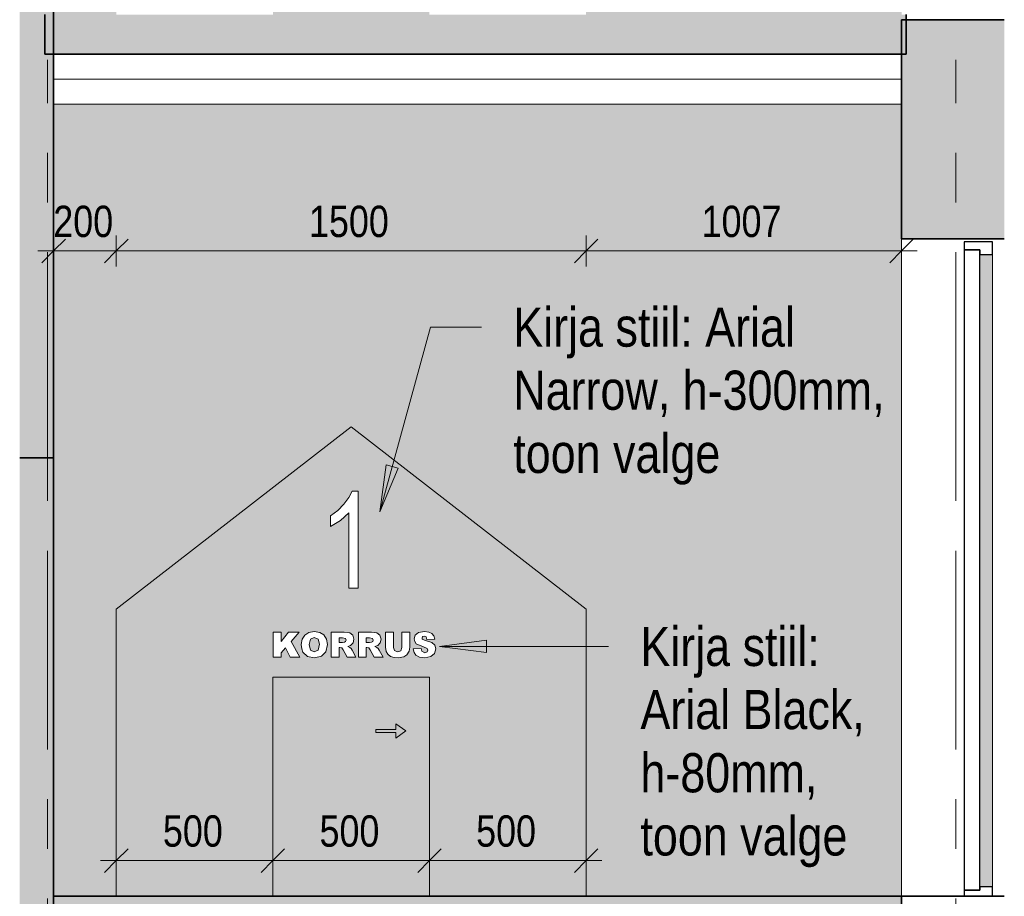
# Model space of a CAD drawing. Header units: millimetres. Extents: x -35550 to -1797, y -2320 to 9844.
# Tile 32 of 96: x -33131 to -29988, y 1400 to 4200. Entities that reach past the tile are written whole.
import ezdxf

# ---------------------------------------------------------------- set-up
doc = ezdxf.new("R2010")
doc.units = ezdxf.units.MM
doc.linetypes.add('Grid Line 1_2_', pattern=[1111.25, 635, -158.75, 158.75, -158.75])
for name, color, linetype, lineweight, true_color in [('Cut Pattern-1', 7, 'Continuous', 18, 0x787878), ('Doors-1', 7, 'Continuous', 18, 0x7b918a), ('Generic Models-2', 7, 'Continuous', 18, 0x7b918a), ('Generic Models-5', 9, 'Continuous', 18, 0x808080), ('Surface Pattern-1', 7, 'Continuous', 18, 0xc0c0c0)]:
    doc.layers.add(name, color=color, linetype=linetype, lineweight=lineweight, true_color=true_color)
for name, color, linetype, lineweight in [('Dimensions', 7, 'Continuous', 9), ('Dimensions-50', 7, 'Continuous', 9), ('Doors', 7, 'Continuous', 18), ('Doors-2', 7, 'Continuous', 25), ('Generic Models', 7, 'Continuous', 18), ('Generic Models-6', 7, 'Continuous', 35), ('Grids-1', 7, 'Grid Line 1_2_', 9), ('Text Notes', 7, 'Continuous', 9), ('Walls', 7, 'Continuous', 18), ('Walls-1', 7, 'Continuous', 35)]:
    doc.layers.add(name, color=color, linetype=linetype, lineweight=lineweight)
doc.styles.add('Swis721 Cn BT_2', font='swissc.ttf', dxfattribs={"height": 125})
doc.styles.add('Swis721 Cn BT_3', font='swissc.ttf', dxfattribs={"height": 100})
doc.dimstyles.new('Diagonal_-_2_0mm_1', dxfattribs={"dimscale": 304.8, "dimtxt": 100.941393, "dimasz": 0.246063, "dimexe": 0.164042, "dimexo": 0.0625, "dimgap": 0.04101, "dimtad": 1, "dimdec": 0, "dimzin": 0, "dimdsep": 46, "dimtxsty": 'Swis721 Cn BT_3', "dimblk1": 'OBLIQUE', "dimblk2": 'OBLIQUE', "dimsah": 1, "dimcen": 0.09, "dimdle": 0.164042, "dimazin": 0, "dimtfac": 1, "dimtdec": 4, "dimtix": 1, "dimtmove": 0, "dimatfit": 3, "dimfxl": 0.164042, "dimfxlon": 1, "dimtvp": 1, "dimtolj": 1, "dimtzin": 0, "dimarcsym": 2})

# ---------------------------------------------------------------- blocks, each defined once
blk = doc.blocks.new('SMA_D01_ 1-poolne - SU-P-01 - 1200x2100 EI 1korrus-2309402-Trepikoja viidad')
at = {"layer": 'Doors-1'}
blk.add_hatch(color=256, dxfattribs=at).paths.add_polyline_path([(10477.1, 1430), (10517.1, 1430), (10517.1, 3450), (10477.1, 3450), (10477.1, 2665.3)], flags=0)
at = {"layer": 'Doors'}
blk.add_line((10517.1, 3450), (10517.1, 1430), dxfattribs=at)
at = {"layer": 'Doors-2'}
for p, q in [((10517.1, 3490), (10427.1, 3490)), ((10427.1, 3490), (10427.1, 3465)), ((10517.1, 3450), (10517.1, 3490)), ((10427.1, 3465), (10477.1, 3465)), ((10477.1, 3465), (10427.1, 3465)), ((10427.1, 3465), (10427.1, 1420)), ((10477.1, 3465), (10477.1, 3450)), ((10477.1, 1420), (10477.1, 3465)), ((10477.1, 3450), (10517.1, 3450)), ((10477.1, 1420), (10427.1, 1420)), ((10427.1, 1420), (10427.1, 1400)), ((10427.1, 1420), (10477.1, 1420)), ((10517.1, 1430), (10477.1, 1430)), ((10477.1, 1430), (10477.1, 1420)), ((10517.1, 1400), (10517.1, 1430)), ((10427.1, 1400), (10517.1, 1400))]:
    blk.add_line(p, q, dxfattribs=at)
blk = doc.blocks.new('Generic Models 10 - Generic Models 27-1786654-Trepikoja viidad')
at = {"layer": 'Generic Models-5'}
for points in [[(7491.8, 4090.3), (10241.8, 4090.3), (10241.8, 4216.1), (7491.8, 4216.1)], [(7804.7, 1274.2), (10227.1, 1274.2), (10227.1, 1400), (7520, 1400), (7520, 1274.2)]]:
    blk.add_hatch(color=256, dxfattribs=at).paths.add_polyline_path(points, flags=0)
at = {"layer": 'Generic Models'}
for p, q in [((7520, 4010.3), (10227.1, 4010.3)), ((7520, 3930.3), (10227.1, 3930.3))]:
    blk.add_line(p, q, dxfattribs=at)
at = {"layer": 'Generic Models-6'}
for p, q in [((7491.8, 4216.1), (7491.8, 4090.3)), ((10241.8, 4090.3), (10241.8, 4216.1)), ((7491.8, 4090.3), (10241.8, 4090.3)), ((10227.1, 1400), (7520, 1400)), ((7520, 1400), (7520, 1274.2)), ((10227.1, 1274.2), (10227.1, 1400))]:
    blk.add_line(p, q, dxfattribs=at)
blk = doc.blocks.new('Generic Models 34 - Generic Models 8-2296736-Trepikoja viidad')
at = {"layer": 'Generic Models-2'}
h = blk.add_hatch(color=256, dxfattribs=at)
h.paths.add_polyline_path([(7720, 1400), (8220, 1400), (8220, 2100), (8720, 2100), (8720, 1400), (9220, 1400), (9220, 2316.7), (8470, 2900), (7720, 2316.7), (7720, 1400)], flags=0)
h.paths.add_polyline_path([(8612.1, 1905.1), (8644.9, 1928.1), (8612.1, 1951.1), (8612.1, 1933.1), (8549.1, 1933.1), (8549.1, 1923.1), (8612.1, 1923.1)], flags=0)
h.paths.add_polyline_path([(8620.3, 2162.1), (8605, 2163.7), (8595.9, 2166.2), (8587.4, 2173.1), (8582.1, 2182.4), (8579.8, 2196), (8579.8, 2244), (8605, 2244), (8605, 2195), (8608.7, 2184.6), (8618.4, 2181), (8628.2, 2184.6), (8631.7, 2196), (8631.7, 2244), (8656.9, 2244), (8656.8, 2195), (8654.7, 2182.6), (8647.7, 2171.5), (8637.8, 2164.8), (8628.2, 2163.3)], flags=0)
h.paths.add_polyline_path([(8353.2, 2162.1), (8330.6, 2166.5), (8316.2, 2180.2), (8312, 2190.8), (8310.6, 2203.8), (8313.4, 2221.3), (8321.6, 2234.5), (8335.8, 2243), (8352.3, 2245.5), (8370, 2242.8), (8383.2, 2234.7), (8391.4, 2221.4), (8394, 2204.4), (8389.1, 2181), (8375.6, 2167.1), (8364.5, 2164.7)], flags=0)
h.paths.add_polyline_path([(8705, 2162.1), (8687.8, 2164.1), (8676.8, 2170.1), (8670.7, 2179.2), (8667.9, 2190.5), (8693.1, 2192), (8695.9, 2182.9), (8705.5, 2177.9), (8712.6, 2180.4), (8715.2, 2186.3), (8713.1, 2192), (8688, 2202.4), (8678, 2206.6), (8672.8, 2213.5), (8671.1, 2222.1), (8674.6, 2233.8), (8685.2, 2242.4), (8704.7, 2245.5), (8718, 2244.1), (8727.7, 2239.9), (8734.1, 2232.5), (8737.2, 2221.8), (8712, 2220.4), (8709.1, 2228.8), (8702.8, 2231.4), (8697.9, 2229.5), (8696.3, 2224.9), (8696.8, 2221.4), (8703.9, 2218.4), (8727, 2211.2), (8737.2, 2202.1), (8740.4, 2190), (8736.1, 2175.6), (8724.2, 2165.5), (8705.5, 2162.2)], flags=0)
h.paths.add_polyline_path([(8518.4, 2163.7), (8493.2, 2163.7), (8493.2, 2244), (8538, 2243.6), (8552.1, 2242), (8561.9, 2234.5), (8565.6, 2221.2), (8562.7, 2209.4), (8554.8, 2201.4), (8546, 2198.1), (8552.5, 2195.2), (8556.3, 2191.1), (8559.8, 2186.2), (8571.9, 2163.7), (8543.5, 2163.7), (8528.6, 2190.4), (8526.4, 2193.4), (8520.5, 2195.2), (8518.4, 2195.2), (8518.4, 2187.4)], flags=0)
h.paths.add_polyline_path([(8275, 2163.7), (8260.3, 2194), (8246.1, 2177.9), (8246.1, 2163.7), (8220.9, 2163.7), (8220.9, 2244), (8246.1, 2244), (8246.4, 2214.1), (8270, 2244), (8304.3, 2244), (8278.2, 2213.6), (8305.9, 2163.7), (8278, 2163.7)], flags=0)
h.paths.add_polyline_path([(8431.8, 2163.7), (8406.6, 2163.7), (8406.6, 2244), (8451.5, 2243.6), (8465.5, 2242), (8475.3, 2234.5), (8479, 2221.2), (8476.2, 2209.4), (8468.2, 2201.4), (8459.4, 2198.1), (8465.8, 2195.2), (8469.8, 2191.1), (8473.2, 2186.2), (8485.3, 2163.7), (8457, 2163.7), (8442, 2190.4), (8439.8, 2193.4), (8433.9, 2195.2), (8431.8, 2195.2), (8431.8, 2187.4)], flags=0)
h.paths.add_polyline_path([(8352.3, 2181), (8364.5, 2186.2), (8368.8, 2204.9), (8364.3, 2221.4), (8352.1, 2226.7), (8340.2, 2221.2), (8335.8, 2203.8), (8340.5, 2186.2)], flags=0)
h.paths.add_polyline_path([(8442, 2210.9), (8448.4, 2211.9), (8452.3, 2214), (8453.9, 2218.1), (8451.5, 2223.3), (8442.4, 2225.1), (8431.8, 2225.1), (8431.8, 2210.9), (8439.8, 2210.9)], flags=0)
h.paths.add_polyline_path([(8526.4, 2210.9), (8528.6, 2210.9), (8535, 2211.9), (8538.9, 2214), (8540.4, 2218.1), (8538, 2223.3), (8529, 2225.1), (8518.4, 2225.1), (8518.4, 2210.9), (8520.5, 2210.9)], flags=0)
h.paths.add_polyline_path([(8463, 2384.1), (8463, 2625.3), (8435.6, 2600.3), (8404, 2581), (8404, 2615.4), (8426.9, 2632.1), (8447.1, 2652.1), (8463, 2673.4), (8473.4, 2694.2), (8492.6, 2694.2), (8492.6, 2384.1)], flags=0)
at = {"layer": 'Generic Models'}
for p, q in [((8470, 2900), (7720, 2316.7)), ((9220, 2316.7), (8470, 2900)), ((7720, 2316.7), (7720, 1400)), ((9220, 1400), (9220, 2316.7)), ((8220, 1400), (8220, 2100)), ((8220, 2100), (8720, 2100)), ((8720, 2100), (8720, 1400)), ((8644.9, 1928.1), (8612.1, 1951.1)), ((8612.1, 1951.1), (8612.1, 1933.1)), ((8612.1, 1933.1), (8549.1, 1933.1)), ((8549.1, 1933.1), (8549.1, 1923.1)), ((8549.1, 1923.1), (8612.1, 1923.1)), ((8612.1, 1905.1), (8644.9, 1928.1)), ((8612.1, 1923.1), (8612.1, 1905.1))]:
    blk.add_line(p, q, dxfattribs=at)
blk = doc.blocks.new('DIMBLOCK10-Trepikoja viidad')
at = {"layer": 'Dimensions-50'}
for p, q in [((-33022.9, 3511.2), (-33022.9, 3411.2)), ((-33022.9, 3461.2), (-33022.9, 3511.2)), ((-32822.9, 3411.2), (-32822.9, 3511.2)), ((-33072.9, 3461.2), (-32822.9, 3461.2)), ((-32822.9, 3461.2), (-32822.9, 3411.2))]:
    blk.add_line(p, q, dxfattribs=at)
at = {"layer": 'Dimensions-50', "lineweight": 35}
for p, q in [((-33022.9, 3461.2), (-32985.4, 3498.7)), ((-32822.9, 3461.2), (-32785.4, 3498.7)), ((-33022.9, 3461.2), (-33060.4, 3423.7)), ((-32822.9, 3461.2), (-32860.4, 3423.7))]:
    blk.add_line(p, q, dxfattribs=at)
at = {"layer": 'Dimensions-50', "color": 0, "insert": (-33023.9, 3605.8), "char_height": 100, "width": 242.259, "attachment_point": 1, "line_spacing_factor": 0.961347, "style": 'Swis721 Cn BT_3'}
blk.add_mtext('200', dxfattribs=at)
blk = doc.blocks.new('_Oblique')
at = {"color": 0, "linetype": 'ByBlock', "lineweight": -2}
blk.add_line((-0.5, -0.5), (0.5, 0.5), dxfattribs=at)
blk = doc.blocks.new('DIMBLOCK11-Trepikoja viidad')
at = {"layer": 'Dimensions-50'}
for p, q in [((-32822.9, 3411.2), (-32822.9, 3511.2)), ((-31322.9, 3411.2), (-31322.9, 3511.2)), ((-32822.9, 3461.2), (-31322.9, 3461.2)), ((-32822.9, 3461.2), (-32822.9, 3411.2)), ((-31322.9, 3461.2), (-31322.9, 3411.2))]:
    blk.add_line(p, q, dxfattribs=at)
at = {"layer": 'Dimensions-50', "lineweight": 35}
for p, q in [((-32822.9, 3461.2), (-32785.4, 3498.7)), ((-31322.9, 3461.2), (-31285.4, 3498.7)), ((-32822.9, 3461.2), (-32860.4, 3423.7)), ((-31322.9, 3461.2), (-31360.4, 3423.7))]:
    blk.add_line(p, q, dxfattribs=at)
at = {"layer": 'Dimensions-50', "color": 0, "insert": (-32207.5, 3605.8), "char_height": 100, "width": 323.012, "attachment_point": 1, "line_spacing_factor": 0.961347, "style": 'Swis721 Cn BT_3'}
blk.add_mtext('1500', dxfattribs=at)
blk = doc.blocks.new('DIMBLOCK12-Trepikoja viidad')
at = {"layer": 'Dimensions-50'}
for p, q in [((-31322.9, 3411.2), (-31322.9, 3511.2)), ((-30315.8, 3511.2), (-30315.8, 3411.2)), ((-30315.8, 3461.2), (-30315.8, 3511.2)), ((-31322.9, 3461.2), (-30265.8, 3461.2)), ((-31322.9, 3461.2), (-31322.9, 3411.2))]:
    blk.add_line(p, q, dxfattribs=at)
at = {"layer": 'Dimensions-50', "lineweight": 35}
for p, q in [((-31322.9, 3461.2), (-31285.4, 3498.7)), ((-30315.8, 3461.2), (-30278.3, 3498.7)), ((-31322.9, 3461.2), (-31360.4, 3423.7)), ((-30315.8, 3461.2), (-30353.3, 3423.7))]:
    blk.add_line(p, q, dxfattribs=at)
at = {"layer": 'Dimensions-50', "color": 0, "insert": (-30954, 3605.8), "char_height": 100, "width": 323.012, "attachment_point": 1, "line_spacing_factor": 0.961347, "style": 'Swis721 Cn BT_3'}
blk.add_mtext('1007', dxfattribs=at)
blk = doc.blocks.new('DIMBLOCK13-Trepikoja viidad')
at = {"layer": 'Dimensions-50'}
for p, q in [((-32822.9, 1564), (-32822.9, 1464)), ((-32822.9, 1514), (-32822.9, 1564)), ((-32322.9, 1564), (-32322.9, 1464)), ((-32322.9, 1514), (-32322.9, 1564)), ((-32872.9, 1514), (-32322.9, 1514))]:
    blk.add_line(p, q, dxfattribs=at)
at = {"layer": 'Dimensions-50', "lineweight": 35}
for p, q in [((-32822.9, 1514), (-32785.4, 1551.5)), ((-32322.9, 1514), (-32285.4, 1551.5)), ((-32822.9, 1514), (-32860.4, 1476.5)), ((-32322.9, 1514), (-32360.4, 1476.5))]:
    blk.add_line(p, q, dxfattribs=at)
at = {"layer": 'Dimensions-50', "color": 0, "insert": (-32673.9, 1658.6), "char_height": 100, "width": 242.259, "attachment_point": 1, "line_spacing_factor": 0.961347, "style": 'Swis721 Cn BT_3'}
blk.add_mtext('500', dxfattribs=at)
blk = doc.blocks.new('DIMBLOCK14-Trepikoja viidad')
at = {"layer": 'Dimensions-50'}
for p, q in [((-32322.9, 1564), (-32322.9, 1464)), ((-32322.9, 1514), (-32322.9, 1564)), ((-31822.9, 1564), (-31822.9, 1464)), ((-31822.9, 1514), (-31822.9, 1564)), ((-32322.9, 1514), (-31822.9, 1514))]:
    blk.add_line(p, q, dxfattribs=at)
at = {"layer": 'Dimensions-50', "lineweight": 35}
for p, q in [((-32322.9, 1514), (-32285.4, 1551.5)), ((-31822.9, 1514), (-31785.4, 1551.5)), ((-32322.9, 1514), (-32360.4, 1476.5)), ((-31822.9, 1514), (-31860.4, 1476.5))]:
    blk.add_line(p, q, dxfattribs=at)
at = {"layer": 'Dimensions-50', "color": 0, "insert": (-32173.9, 1658.6), "char_height": 100, "width": 242.259, "attachment_point": 1, "line_spacing_factor": 0.961347, "style": 'Swis721 Cn BT_3'}
blk.add_mtext('500', dxfattribs=at)
blk = doc.blocks.new('DIMBLOCK15-Trepikoja viidad')
at = {"layer": 'Dimensions-50'}
for p, q in [((-31822.9, 1564), (-31822.9, 1464)), ((-31822.9, 1514), (-31822.9, 1564)), ((-31322.9, 1564), (-31322.9, 1464)), ((-31322.9, 1514), (-31322.9, 1564)), ((-31822.9, 1514), (-31272.9, 1514))]:
    blk.add_line(p, q, dxfattribs=at)
at = {"layer": 'Dimensions-50', "lineweight": 35}
for p, q in [((-31822.9, 1514), (-31785.4, 1551.5)), ((-31322.9, 1514), (-31285.4, 1551.5)), ((-31822.9, 1514), (-31860.4, 1476.5)), ((-31322.9, 1514), (-31360.4, 1476.5))]:
    blk.add_line(p, q, dxfattribs=at)
at = {"layer": 'Dimensions-50', "color": 0, "insert": (-31673.9, 1658.6), "char_height": 100, "width": 242.259, "attachment_point": 1, "line_spacing_factor": 0.961347, "style": 'Swis721 Cn BT_3'}
blk.add_mtext('500', dxfattribs=at)

msp = doc.modelspace()

# ---------------------------------------------------------------- hatches: boundary and pattern name
at = {"layer": 'Cut Pattern-1'}
for points in [[(-33022.9, 2800), (-33022.9, 5600), (-33131.2, 5600), (-33131.2, 2800)], [(-30315.8, 3500), (-29987.7, 3500), (-29987.7, 4200), (-30315.8, 4200), (-30315.8, 4042.6)], [(-33131.2, -1400), (-33022.9, -1400), (-33022.9, 2800), (-33131.2, 2800), (-33131.2, -1003)]]:
    msp.add_hatch(color=256, dxfattribs=at).paths.add_polyline_path(points, flags=0)
at = {"layer": 'Surface Pattern-1'}
h = msp.add_hatch(color=256, dxfattribs=at)
h.paths.add_polyline_path([(-32822.9, 2800), (-32201.5, 2800), (-32072.9, 2900), (-31944.4, 2800), (-30315.8, 2800), (-30315.8, 3930.3), (-33022.9, 3930.3), (-33022.9, 2800)], flags=0)
h.paths.add_polyline_path([(-30315.8, 4216.1), (-30315.8, 6810.5), (-33022.9, 6810.5), (-33022.9, 4216.1), (-32822.9, 4216.1), (-32822.9, 5132.8), (-32072.9, 5716.1), (-31322.9, 5132.8), (-31322.9, 4216.1)], flags=0)
h.paths.add_polyline_path([(-31822.9, 4216.1), (-31822.9, 4916.1), (-32322.9, 4916.1), (-32322.9, 4216.1), (-32087.4, 4216.1)], flags=0)
h.paths.add_polyline_path([(-31930.9, 4721.2), (-31930.9, 4739.2), (-31993.8, 4739.2), (-31993.8, 4749.2), (-31930.9, 4749.2), (-31930.9, 4767.2), (-31898, 4744.2), (-31916.5, 4731.3)], flags=0)
h = msp.add_hatch(color=256, dxfattribs=at)
h.paths.add_polyline_path([(-33013.5, -300), (-33013.5, 700), (-31772.5, 700), (-31772.5, 1103.3), (-30315.8, 1103.3), (-30315.8, 1114.2), (-33022.9, 1114.2), (-33022.9, -300)], flags=0)
h.paths.add_polyline_path([(-33022.9, 1400), (-32822.9, 1400), (-32822.9, 2316.7), (-32201.5, 2800), (-33022.9, 2800), (-33022.9, 1400)], flags=0)
h.paths.add_polyline_path([(-32322.9, 1400), (-31822.9, 1400), (-31822.9, 2100), (-32322.9, 2100), (-32322.9, 1400)], flags=0)
h.paths.add_polyline_path([(-30315.8, 1400), (-30315.8, 2800), (-31944.4, 2800), (-31322.9, 2316.7), (-31322.9, 1400)], flags=0)
h.paths.add_polyline_path([(-31930.9, 1905.1), (-31930.9, 1923.1), (-31993.8, 1923.1), (-31993.8, 1933.1), (-31930.9, 1933.1), (-31930.9, 1951.1), (-31898, 1928.1), (-31905.1, 1923.1)], flags=0)
at = {"layer": 'Text Notes'}
for points in [[(-31981.8, 2628.4), (-31923, 2767.8), (-31961.1, 2778.3)], [(-31790.4, 2198.2), (-31640.4, 2178.4), (-31640.4, 2217.9)]]:
    msp.add_hatch(color=256, dxfattribs=at).paths.add_polyline_path(points, flags=0)

# ---------------------------------------------------------------- linework, layer by layer
at = {"layer": 'Generic Models'}
for p, q in [((-32079.9, 2673.4), (-32095.9, 2652.1)), ((-32069.5, 2694.2), (-32079.9, 2673.4)), ((-32050.4, 2694.2), (-32069.5, 2694.2)), ((-32050.4, 2384.1), (-32050.4, 2694.2)), ((-32095.9, 2652.1), (-32116, 2632.1)), ((-32116, 2632.1), (-32139, 2615.4)), ((-32139, 2615.4), (-32139, 2581)), ((-32107.4, 2600.3), (-32079.9, 2625.3)), ((-32079.9, 2625.3), (-32079.9, 2384.1)), ((-32139, 2581), (-32107.4, 2600.3)), ((-32079.9, 2384.1), (-32050.4, 2384.1)), ((-32322, 2244), (-32322, 2163.7)), ((-32296.9, 2244), (-32322, 2244)), ((-32272.9, 2244), (-32296.9, 2213.6)), ((-32296.9, 2213.6), (-32296.9, 2244)), ((-32238.6, 2244), (-32272.9, 2244)), ((-32264.9, 2214.1), (-32238.6, 2244)), ((-32221.3, 2234.5), (-32229.6, 2221.3)), ((-32208.2, 2242.8), (-32221.3, 2234.5)), ((-32190.8, 2245.5), (-32208.2, 2242.8)), ((-32172.9, 2242.8), (-32190.8, 2245.5)), ((-32159.8, 2234.7), (-32172.9, 2242.8)), ((-32151.6, 2221.8), (-32159.8, 2234.7)), ((-32095, 2244), (-32136.3, 2244)), ((-32136.3, 2244), (-32136.3, 2163.7)), ((-32077.4, 2242), (-32095, 2244)), ((-32067.6, 2234.5), (-32077.4, 2242)), ((-32063.9, 2221.2), (-32067.6, 2234.5)), ((-32008.4, 2244), (-32049.7, 2244)), ((-32049.7, 2244), (-32049.7, 2163.7)), ((-31990.8, 2242), (-32008.4, 2244)), ((-31981, 2234.5), (-31990.8, 2242)), ((-31977.3, 2221.2), (-31981, 2234.5)), ((-31938, 2244), (-31963.1, 2244)), ((-31963.1, 2244), (-31963.1, 2196)), ((-31938, 2195), (-31938, 2244)), ((-31911.2, 2244), (-31911.2, 2195)), ((-31886, 2244), (-31911.2, 2244)), ((-31886, 2196), (-31886, 2244)), ((-31868.3, 2233.8), (-31871.8, 2222.1)), ((-31857.7, 2242.4), (-31868.3, 2233.8)), ((-31838.3, 2245.5), (-31857.7, 2242.4)), ((-31824.9, 2244.1), (-31838.3, 2245.5)), ((-31815.2, 2239.9), (-31824.9, 2244.1)), ((-31808.8, 2232.5), (-31815.2, 2239.9)), ((-31805.7, 2221.8), (-31808.8, 2232.5)), ((-32237, 2163.7), (-32264.9, 2214.1)), ((-32229.6, 2221.3), (-32232.3, 2203.8)), ((-32232.3, 2203.8), (-32230.9, 2190.8)), ((-32207.1, 2203.8), (-32202.7, 2221.3)), ((-32202.7, 2186.3), (-32207.1, 2203.8)), ((-32202.7, 2221.3), (-32190.8, 2226.7)), ((-32190.8, 2226.7), (-32178.6, 2221.4)), ((-32178.6, 2221.4), (-32174.1, 2204.9)), ((-32174.1, 2204.9), (-32178.4, 2186.2)), ((-32153.6, 2181.2), (-32148.9, 2204.4)), ((-32148.9, 2204.4), (-32151.6, 2221.8)), ((-32111.1, 2210.9), (-32111.1, 2225.1)), ((-32111.1, 2225.1), (-32100.5, 2225.1)), ((-32100.9, 2210.9), (-32111.1, 2210.9)), ((-32094.5, 2211.9), (-32100.9, 2210.9)), ((-32100.5, 2225.1), (-32091.5, 2223.3)), ((-32090.6, 2214), (-32094.5, 2211.9)), ((-32091.5, 2223.3), (-32089.1, 2218.1)), ((-32089.1, 2218.1), (-32090.6, 2214)), ((-32083.5, 2198.1), (-32074.7, 2201.4)), ((-32074.7, 2201.4), (-32066.8, 2209.4)), ((-32066.8, 2209.4), (-32063.9, 2221.2)), ((-32024.5, 2210.9), (-32024.5, 2225.1)), ((-32024.5, 2225.1), (-32013.9, 2225.1)), ((-32014.3, 2210.9), (-32024.5, 2210.9)), ((-32007.9, 2211.9), (-32014.3, 2210.9)), ((-32013.9, 2225.1), (-32004.9, 2223.3)), ((-32004, 2214), (-32007.9, 2211.9)), ((-32004.9, 2223.3), (-32002.5, 2218.1)), ((-32002.5, 2218.1), (-32004, 2214)), ((-31996.9, 2198.1), (-31988.1, 2201.4)), ((-31988.1, 2201.4), (-31980.2, 2209.4)), ((-31980.2, 2209.4), (-31977.3, 2221.2)), ((-31871.8, 2222.1), (-31870.1, 2213.5)), ((-31870.1, 2213.5), (-31864.9, 2206.6)), ((-31864.9, 2206.6), (-31841.8, 2196.8)), ((-31846.7, 2224.9), (-31845, 2229.5)), ((-31846.1, 2221.4), (-31846.7, 2224.9)), ((-31839, 2218.4), (-31846.1, 2221.4)), ((-31845, 2229.5), (-31840.1, 2231.4)), ((-31840.1, 2231.4), (-31833.9, 2228.8)), ((-31815.9, 2211.2), (-31839, 2218.4)), ((-31833.9, 2228.8), (-31830.9, 2220.4)), ((-31830.9, 2220.4), (-31805.7, 2221.8)), ((-31805.7, 2202.1), (-31815.9, 2211.2)), ((-31802.6, 2190), (-31805.7, 2202.1)), ((-32296.9, 2177.9), (-32282.6, 2194)), ((-32296.9, 2163.7), (-32296.9, 2177.9)), ((-32282.6, 2194), (-32267.9, 2163.7)), ((-32230.9, 2190.8), (-32226.8, 2180.2)), ((-32226.8, 2180.2), (-32212.3, 2166.5)), ((-32190.6, 2181), (-32202.7, 2186.3)), ((-32178.4, 2186.2), (-32190.6, 2181)), ((-32167.4, 2167.1), (-32153.6, 2181.2)), ((-32111.1, 2163.7), (-32111.1, 2195.2)), ((-32111.1, 2195.2), (-32109, 2195.2)), ((-32109, 2195.2), (-32103.1, 2193.4)), ((-32103.1, 2193.4), (-32098.8, 2187.4)), ((-32098.8, 2187.4), (-32086, 2163.7)), ((-32077.1, 2195.2), (-32083.5, 2198.1)), ((-32073.2, 2191.1), (-32077.1, 2195.2)), ((-32069.7, 2186.2), (-32073.2, 2191.1)), ((-32057.6, 2163.7), (-32069.7, 2186.2)), ((-32024.5, 2163.7), (-32024.5, 2195.2)), ((-32024.5, 2195.2), (-32022.4, 2195.2)), ((-32022.4, 2195.2), (-32016.5, 2193.4)), ((-32016.5, 2193.4), (-32012.2, 2187.4)), ((-32012.2, 2187.4), (-31999.4, 2163.7)), ((-31990.5, 2195.2), (-31996.9, 2198.1)), ((-31986.6, 2191.1), (-31990.5, 2195.2)), ((-31983.1, 2186.2), (-31986.6, 2191.1)), ((-31971, 2163.7), (-31983.1, 2186.2)), ((-31963.1, 2196), (-31960.8, 2182.4)), ((-31960.8, 2182.4), (-31955.5, 2173.1)), ((-31955.5, 2173.1), (-31947, 2166.2)), ((-31934.4, 2184.7), (-31938, 2195)), ((-31924.5, 2181), (-31934.4, 2184.7)), ((-31914.7, 2184.6), (-31924.5, 2181)), ((-31911.2, 2195), (-31914.7, 2184.6)), ((-31905.2, 2164.8), (-31895.2, 2171.5)), ((-31895.2, 2171.5), (-31888.2, 2182.6)), ((-31888.2, 2182.6), (-31886, 2196)), ((-31849.8, 2192), (-31875, 2190.5)), ((-31875, 2190.5), (-31872.3, 2179.2)), ((-31872.3, 2179.2), (-31866.1, 2170.1)), ((-31866.1, 2170.1), (-31855.1, 2164.1)), ((-31847.1, 2182.9), (-31849.8, 2192)), ((-31837.5, 2177.9), (-31847.1, 2182.9)), ((-31841.8, 2196.8), (-31829.8, 2192)), ((-31830.3, 2180.4), (-31837.5, 2177.9)), ((-31827.8, 2186.3), (-31830.3, 2180.4)), ((-31829.8, 2192), (-31827.8, 2186.3)), ((-31818.7, 2165.5), (-31806.8, 2175.6)), ((-31806.8, 2175.6), (-31802.6, 2190)), ((-32322, 2163.7), (-32296.9, 2163.7)), ((-32267.9, 2163.7), (-32237, 2163.7)), ((-32212.3, 2166.5), (-32189.7, 2162.1)), ((-32189.7, 2162.1), (-32167.4, 2167.1)), ((-32136.3, 2163.7), (-32111.1, 2163.7)), ((-32086, 2163.7), (-32057.6, 2163.7)), ((-32049.7, 2163.7), (-32024.5, 2163.7)), ((-31999.4, 2163.7), (-31971, 2163.7)), ((-31947, 2166.2), (-31935.4, 2162.9)), ((-31935.4, 2162.9), (-31922.6, 2162.1)), ((-31922.6, 2162.1), (-31905.2, 2164.8)), ((-31855.1, 2164.1), (-31837.9, 2162.1)), ((-31837.9, 2162.1), (-31818.7, 2165.5))]:
    msp.add_line(p, q, dxfattribs=at)
at = {"layer": 'Grids-1'}
for p, q in [((-33042.9, 2822.1), (-33042.9, 4072.1)), ((-30142.9, 2822.1), (-30142.9, 4072.1)), ((-33042.9, -353.5), (-33042.9, 2822.1)), ((-30142.9, -353.5), (-30142.9, 2822.1))]:
    msp.add_line(p, q, dxfattribs=at)
at = {"layer": 'Text Notes'}
for p, q in [((-31981.8, 2628.4), (-31819.4, 3218.2)), ((-31819.4, 3218.2), (-31656.9, 3218.2)), ((-31961.1, 2778.3), (-31981.8, 2628.4)), ((-31981.8, 2628.4), (-31923, 2767.8)), ((-31923, 2767.8), (-31961.1, 2778.3)), ((-31640.4, 2217.9), (-31790.4, 2198.2)), ((-31640.4, 2178.4), (-31640.4, 2217.9)), ((-31790.4, 2198.2), (-31640.4, 2178.4)), ((-31790.4, 2198.2), (-31251, 2198.2))]:
    msp.add_line(p, q, dxfattribs=at)
at = {"layer": 'Walls'}
msp.add_line((-30315.8, 1400), (-30315.8, 3500), dxfattribs=at)
at = {"layer": 'Walls-1'}
for p, q in [((-33022.9, -1400), (-33022.9, 9551.9)), ((-30315.8, 4200), (-30315.8, 3500)), ((-29987.7, 4200), (-30315.8, 4200)), ((-30315.8, 3500), (-29987.7, 3500)), ((-33022.9, 2800), (-33131.2, 2800)), ((-33131.2, 2800), (-33022.9, 2800)), ((-30315.8, 1400), (-30315.8, 700)), ((-29987.7, 1400), (-30315.8, 1400))]:
    msp.add_line(p, q, dxfattribs=at)

# ---------------------------------------------------------------- block references
at = {"layer": 'Doors'}
msp.add_blockref('SMA_D01_ 1-poolne - SU-P-01 - 1200x2100 EI 1korrus-2309402-Trepikoja viidad', (-40542.9, 0), dxfattribs=at)
at = {"layer": 'Generic Models'}
for name in ['Generic Models 34 - Generic Models 8-2296736-Trepikoja viidad', 'Generic Models 10 - Generic Models 27-1786654-Trepikoja viidad']:
    msp.add_blockref(name, (-40542.9, 0), dxfattribs=at)

# ---------------------------------------------------------------- texts
at = {"layer": 'Text Notes', "char_height": 125, "attachment_point": 1, "style": 'Swis721 Cn BT_2'}
for s, insert, width in [('toon valge', (-31149.4, 4471.6), 805.696), ('Kirja stiil: Arial ', (-31555.3, 3280.7), 1166.455), ('Narrow, h-300mm, ', (-31555.3, 3079), 1547.257), ('toon valge', (-31555.3, 2877.2), 805.696), ('Kirja stiil: ', (-31149.4, 2260.7), 769.62), ('Arial Black, ', (-31149.4, 2058.9), 925.949), ('h-80mm, ', (-31149.4, 1857.2), 773.628), ('toon valge', (-31149.4, 1655.4), 805.696)]:
    msp.add_mtext(s, dxfattribs=dict(at, insert=insert, width=width))

# ---------------------------------------------------------------- dimensions: what is measured, and where the dimension line sits
at = {"layer": 'Dimensions'}
for base, p1, p2, override, picture, middle in [((-32822.9, 3461.2), (-33022.9, 3511.2), (-32822.9, 3411.2), {"dimpost": '<>', "dimfxl": 223.606798}, 'DIMBLOCK10-Trepikoja viidad', (-32922.9, 3525.1)), ((-31322.9, 3461.2), (-32822.9, 3411.2), (-31322.9, 3411.2), {"dimpost": '<>', "dimfxl": 1500}, 'DIMBLOCK11-Trepikoja viidad', (-32072.9, 3525)), ((-30315.8, 3461.2), (-31322.9, 3411.2), (-30315.8, 3511.2), {"dimpost": '<>', "dimfxl": 1012.058654}, 'DIMBLOCK12-Trepikoja viidad', (-30819.4, 3525)), ((-32322.9, 1514), (-32822.9, 1564), (-32322.9, 1564), {"dimpost": '<>', "dimfxl": 500}, 'DIMBLOCK13-Trepikoja viidad', (-32572.9, 1577.8)), ((-31822.9, 1514), (-32322.9, 1564), (-31822.9, 1564), {"dimpost": '<>', "dimfxl": 500}, 'DIMBLOCK14-Trepikoja viidad', (-32072.9, 1577.8)), ((-31322.9, 1514), (-31822.9, 1564), (-31322.9, 1564), {"dimpost": '<>', "dimfxl": 500}, 'DIMBLOCK15-Trepikoja viidad', (-31572.9, 1577.8))]:
    dim = msp.add_linear_dim(base=base, p1=p1, p2=p2, dimstyle='Diagonal_-_2_0mm_1', override=override, dxfattribs=at)
    dim.commit()
    dim.dimension.update_dxf_attribs({"geometry": picture, "text_midpoint": middle})

doc.saveas('drawing.dxf')
